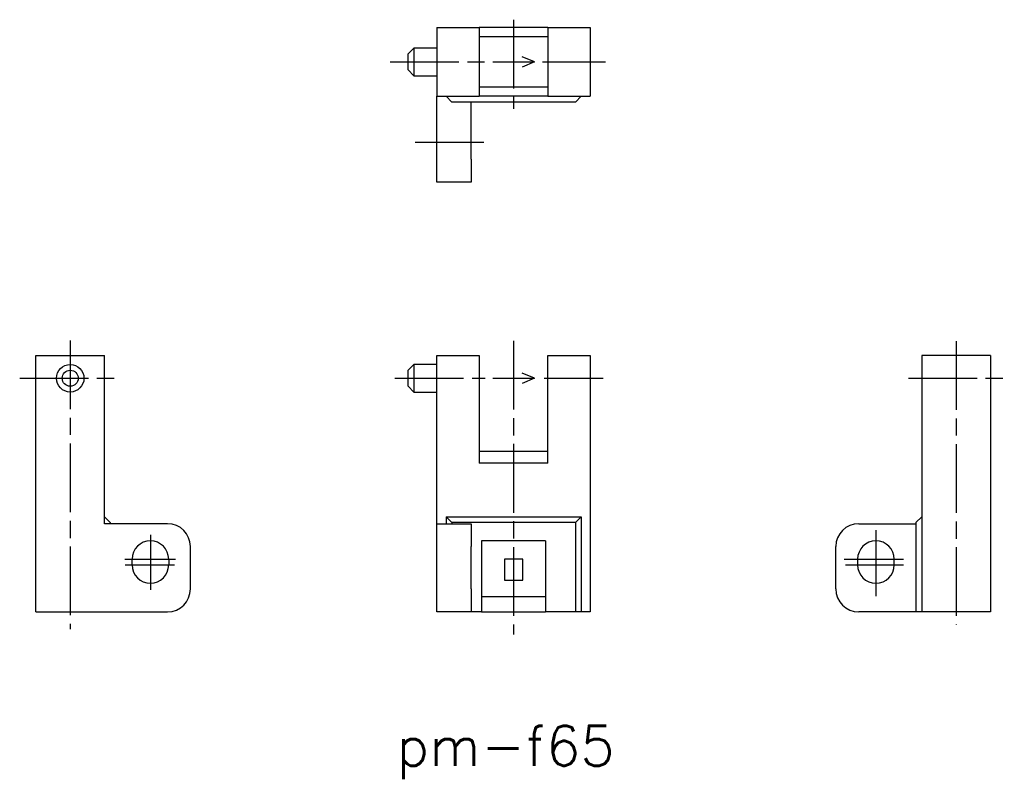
# Model space of a CAD drawing. Extents: x 57.9 to 143.9, y 129.2 to 195.5.
import ezdxf

# ---------------------------------------------------------------- set-up
doc = ezdxf.new("R2010")
doc.units = 0
doc.linetypes.add('AM_ISO08W050X2', pattern=[9, 6, -0.75, 1.5, -0.75])
doc.layers.get('0').update_dxf_attribs({"linetype": 'CONTINUOUS'})
doc.styles.get("Standard").update_dxf_attribs({"font": 'txt', "bigfont": 'bigfont'})

# ---------------------------------------------------------------- blocks, each defined once
blk = doc.blocks.new('*U3')
at = {"color": 2}
blk.add_text('pm-f65', height=3.5, dxfattribs=at).set_placement((90.794, 130.293))

msp = doc.modelspace()

# ---------------------------------------------------------------- linework, layer by layer
at = {"color": 4, "linetype": 'AM_ISO08W050X2'}
for p, q in [((101.001, 195.45), (101.001, 187.672)), ((90.228, 191.758), (98.545, 191.758)), ((103.533, 191.758), (109.029, 191.758)), ((92.416, 184.758), (98.922, 184.758)), ((62.274, 167.433), (62.274, 142.23)), ((101.001, 167.395), (101.001, 141.759)), ((139.657, 167.375), (139.657, 142.611)), ((57.856, 164.135), (66.624, 164.135)), ((90.633, 164.135), (98.513, 164.135)), ((103.675, 164.135), (108.832, 164.135)), ((135.495, 164.135), (143.876, 164.135)), ((132.657, 150.865), (132.657, 145.118)), ((69.274, 150.476), (69.274, 145.67)), ((67.044, 148.335), (71.457, 148.335)), ((129.881, 148.335), (135.083, 148.335)), ((67.06, 147.835), (71.391, 147.835)), ((130.005, 147.835), (135.083, 147.835))]:
    msp.add_line(p, q, dxfattribs=at)
at = {"color": 7, "linetype": 'CONTINUOUS'}
for p, q in [((94.301, 194.758), (98.001, 194.758)), ((94.301, 194.758), (94.301, 188.758)), ((98.001, 194.758), (98.001, 188.758)), ((104.001, 194.758), (98.001, 194.758)), ((104.001, 194.758), (104.001, 188.758)), ((104.001, 194.758), (107.701, 194.758)), ((107.701, 194.758), (107.701, 188.758)), ((104.001, 193.958), (98.001, 193.958)), ((92.301, 192.958), (91.801, 192.458)), ((94.301, 192.958), (92.301, 192.958)), ((92.301, 192.958), (92.301, 191.758)), ((91.801, 191.758), (91.801, 192.458)), ((91.801, 191.058), (91.801, 191.758)), ((91.801, 191.058), (92.301, 190.558)), ((92.301, 191.758), (92.301, 190.558)), ((92.301, 190.558), (94.301, 190.558)), ((104.001, 189.558), (98.001, 189.558)), ((94.301, 188.758), (98.001, 188.758)), ((94.301, 183.258), (94.301, 188.758)), ((95.601, 188.258), (95.101, 188.758)), ((104.001, 188.758), (98.001, 188.758)), ((104.001, 188.758), (107.701, 188.758)), ((106.901, 188.758), (106.401, 188.258)), ((106.401, 188.258), (95.601, 188.258)), ((97.301, 183.258), (97.301, 188.258)), ((94.301, 181.258), (94.301, 183.258)), ((97.301, 183.258), (97.301, 181.258)), ((97.301, 181.258), (94.301, 181.258)), ((59.274, 166.135), (65.274, 166.135)), ((59.274, 143.735), (59.274, 166.135)), ((65.274, 151.435), (65.274, 166.135)), ((94.301, 166.135), (98.001, 166.135)), ((94.301, 151.435), (94.301, 166.135)), ((98.001, 166.135), (98.001, 156.735)), ((104.001, 156.735), (104.001, 166.135)), ((104.001, 166.135), (107.701, 166.135)), ((107.701, 166.135), (107.701, 143.735)), ((142.657, 166.135), (136.657, 166.135)), ((136.657, 166.135), (136.657, 143.735)), ((142.657, 166.135), (142.657, 143.735)), ((92.301, 165.335), (91.801, 164.835)), ((94.301, 165.335), (92.301, 165.335)), ((92.301, 165.335), (92.301, 162.935)), ((91.801, 163.435), (91.801, 164.835)), ((91.801, 163.435), (92.301, 162.935)), ((92.301, 162.935), (94.301, 162.935)), ((104.001, 157.735), (98.001, 157.735)), ((104.001, 156.735), (98.001, 156.735)), ((65.774, 151.535), (65.274, 152.035)), ((70.774, 151.435), (65.274, 151.435)), ((65.774, 151.535), (65.774, 151.435)), ((94.301, 151.435), (97.301, 151.435)), ((94.301, 149.435), (94.301, 151.435)), ((95.101, 152.035), (95.101, 151.435)), ((95.601, 151.535), (95.101, 152.035)), ((95.101, 152.035), (106.901, 152.035)), ((95.601, 151.535), (95.601, 151.435)), ((106.401, 151.535), (95.601, 151.535)), ((97.301, 151.435), (97.301, 149.435)), ((106.901, 152.035), (106.401, 151.535)), ((106.401, 151.535), (106.401, 143.735)), ((106.901, 152.035), (106.901, 143.735)), ((131.157, 151.435), (136.157, 151.435)), ((136.657, 152.035), (136.157, 151.535)), ((136.157, 151.535), (136.157, 143.735)), ((103.801, 149.935), (98.201, 149.935)), ((98.201, 149.935), (98.201, 143.735)), ((103.801, 149.935), (103.801, 143.735)), ((72.774, 145.735), (72.774, 149.435)), ((94.301, 145.735), (94.301, 149.435)), ((97.301, 145.735), (97.301, 149.435)), ((129.157, 145.735), (129.157, 149.435)), ((67.674, 147.835), (67.674, 148.335)), ((70.874, 148.335), (70.874, 147.835)), ((101.801, 148.335), (100.201, 148.335)), ((100.201, 148.335), (100.201, 146.495)), ((101.801, 146.495), (101.801, 148.335)), ((131.057, 148.335), (131.057, 147.835)), ((134.257, 147.835), (134.257, 148.335)), ((100.201, 146.495), (101.801, 146.495)), ((94.301, 143.735), (94.301, 145.735)), ((97.301, 145.735), (97.301, 143.735)), ((103.801, 145.035), (98.201, 145.035)), ((59.274, 143.735), (70.774, 143.735)), ((97.301, 143.735), (94.301, 143.735)), ((98.201, 143.735), (97.301, 143.735)), ((98.201, 143.735), (103.801, 143.735)), ((106.401, 143.735), (103.801, 143.735)), ((106.901, 143.735), (106.401, 143.735)), ((107.701, 143.735), (106.901, 143.735)), ((136.157, 143.735), (131.157, 143.735)), ((136.657, 143.735), (136.157, 143.735)), ((142.657, 143.735), (136.657, 143.735))]:
    msp.add_line(p, q, dxfattribs=at)
at = {"color": 2}
for p, q in [((102.842, 191.758), (101.757, 192.213)), ((99.202, 191.758), (102.842, 191.758)), ((102.842, 191.758), (101.757, 191.292)), ((102.842, 164.135), (101.757, 164.59)), ((99.202, 164.135), (102.842, 164.135)), ((102.842, 164.135), (101.757, 163.668))]:
    msp.add_line(p, q, dxfattribs=at)
at = {"color": 7, "linetype": 'CONTINUOUS'}
for radius in [1.2, 0.7]:
    msp.add_circle((62.274, 164.135), radius, dxfattribs=at)
for centre, radius, start, end in [((70.774, 149.435), 2, 0, 90), ((131.157, 149.435), 2, 90, 180), ((69.274, 148.335), 1.6, 0, 180), ((132.657, 148.335), 1.6, 0, 180), ((69.274, 147.835), 1.6, 180, 0), ((132.657, 147.835), 1.6, 180, 0), ((70.774, 145.735), 2, 270, 0), ((131.157, 145.735), 2, 180, 270)]:
    msp.add_arc(centre, radius, start, end, dxfattribs=at)

# ---------------------------------------------------------------- block references
msp.add_blockref('*U3', (0, 0))

doc.saveas('drawing.dxf')
